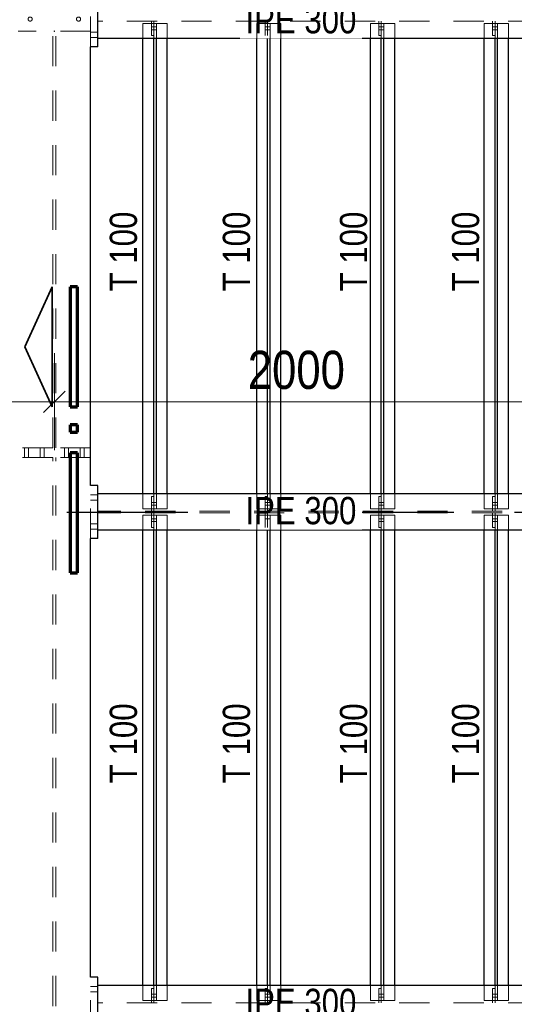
# Model space of a CAD drawing. Header units: millimetres. Extents: x -74 to 79, y 0 to 54.
# Tile 128 of 164: x 12.46 to 14.5, y 29.16 to 33.23. Entities that reach past the tile are written whole.
import ezdxf

# ---------------------------------------------------------------- set-up
doc = ezdxf.new("R2010")
doc.units = ezdxf.units.MM
doc.linetypes.add('DASHDOTX2', pattern=[2, 1, -0.5, 0, -0.5])
doc.linetypes.add('HIDDEN', pattern=[0.375, 0.25, -0.125])
for name, color, linetype, lineweight in [('01_Neubau Türen-Fassade', 7, 'Continuous', 20), ('01_Neubau_Linen', 7, 'Continuous', 20), ('Achsen', 7, 'Continuous', 20)]:
    doc.layers.add(name, color=color, linetype=linetype, lineweight=lineweight)
doc.styles.add('Arial Narrow', font='ARIALN.TTF')
doc.dimstyles.new('Arch_Strakon_dimstyle', dxfattribs={"dimtxt": 15.75, "dimasz": 1, "dimexe": 1.25, "dimexo": 0.0625, "dimgap": 1, "dimtad": 0, "dimdec": 3, "dimzin": 12, "dimdsep": 46, "dimtxsty": 'Arial Narrow', "dimblk": 'Arrowhead_Tick', "dimsah": 1, "dimcen": 0, "dimse1": 1, "dimse2": 1, "dimclrd": 6, "dimclrt": 2, "dimazin": 0, "dimtfac": 1, "dimtdec": 4, "dimtmove": 0, "dimatfit": 3, "dimldrblk": 'NONE', "dimfxl": 1, "dimtvp": 1, "dimtolj": 1, "dimtzin": 0, "dimlwd": 13, "dimarcsym": 2})

# ---------------------------------------------------------------- blocks, each defined once
blk = doc.blocks.new('Arrowhead_Tick')
at = {"color": 0, "linetype": 'Continuous', "lineweight": -2}
for p, q in [((0, 20), (0, -10)), ((-1, 0), (0, 0)), ((10, 0), (0, 0))]:
    blk.add_line(p, q, dxfattribs=at)
at = {"color": 2, "linetype": 'Continuous', "lineweight": 35}
blk.add_line((4.42, 4.42), (-4.42, -4.42), dxfattribs=at)
blk = doc.blocks.new('*D25')
at = {"layer": '01_Neubau_Linen', "color": 6, "linetype": 'Continuous', "lineweight": 13}
blk.add_line((12.0846, 33.65), (12.5883, 33.65), dxfattribs=at)
at = {"layer": 'Defpoints', "color": 0}
for p in [(12.5983, 33.65), (12.0746, 33.2313), (12.5983, 33.1796)]:
    blk.add_point(p, dxfattribs=at)
at = {"layer": '01_Neubau_Linen', "color": 6, "lineweight": 13, "xscale": 0.01, "yscale": 0.01, "zscale": 0.01}
blk.add_blockref('Arrowhead_Tick', (12.5983, 33.65), dxfattribs=at)
at = {"layer": '01_Neubau_Linen', "color": 6, "lineweight": 13, "xscale": 0.01, "yscale": 0.01, "zscale": 0.01, "rotation": 180}
blk.add_blockref('Arrowhead_Tick', (12.0746, 33.65), dxfattribs=at)
at = {"layer": '01_Neubau_Linen', "color": 3, "lineweight": -2, "insert": (12.3365, 33.7574), "char_height": 0.1125, "attachment_point": 5, "style": 'Arial Narrow'}
blk.add_mtext('\\A1;52{\\A1;\\H.6x;\\S25;}', dxfattribs=at)
blk = doc.blocks.new('_None')
blk = doc.blocks.new('*D26')
at = {"layer": '01_Neubau_Linen', "color": 6, "linetype": 'Continuous', "lineweight": 13}
blk.add_line((12.6083, 33.7225), (13.0046, 33.7225), dxfattribs=at)
at = {"layer": 'Defpoints', "color": 0}
for p in [(13.0146, 33.7225), (13.0146, 33.2313), (12.5983, 33.1796)]:
    blk.add_point(p, dxfattribs=at)
at = {"layer": '01_Neubau_Linen', "color": 6, "lineweight": 13, "xscale": 0.01, "yscale": 0.01, "zscale": 0.01}
blk.add_blockref('Arrowhead_Tick', (13.0146, 33.7225), dxfattribs=at)
at = {"layer": '01_Neubau_Linen', "color": 6, "lineweight": 13, "xscale": 0.01, "yscale": 0.01, "zscale": 0.01, "rotation": 180}
blk.add_blockref('Arrowhead_Tick', (12.5983, 33.7225), dxfattribs=at)
at = {"layer": '01_Neubau_Linen', "color": 3, "lineweight": -2, "insert": (12.8065, 33.829), "char_height": 0.1125, "attachment_point": 5, "style": 'Arial Narrow'}
blk.add_mtext('\\A1;41{\\A1;\\H.6x;\\S75;}', dxfattribs=at)
blk = doc.blocks.new('*D76')
at = {"layer": '01_Neubau_Linen', "color": 6, "linetype": 'Continuous', "lineweight": 13}
blk.add_line((10.6983, 31.65), (12.5883, 31.65), dxfattribs=at)
at = {"layer": 'Defpoints', "color": 0}
for p in [(12.5983, 33.4296), (10.6883, 33.3148), (12.5983, 31.65)]:
    blk.add_point(p, dxfattribs=at)
at = {"layer": '01_Neubau_Linen', "color": 6, "lineweight": 13, "xscale": 0.01, "yscale": 0.01, "zscale": 0.01}
blk.add_blockref('Arrowhead_Tick', (12.5983, 31.65), dxfattribs=at)
at = {"layer": '01_Neubau_Linen', "color": 6, "lineweight": 13, "xscale": 0.01, "yscale": 0.01, "zscale": 0.01, "rotation": 180}
blk.add_blockref('Arrowhead_Tick', (10.6883, 31.65), dxfattribs=at)
at = {"layer": '01_Neubau_Linen', "color": 2, "lineweight": -2, "insert": (11.6433, 31.7804), "char_height": 0.1575, "attachment_point": 5, "style": 'Arial Narrow'}
blk.add_mtext('\\A1;1910', dxfattribs=at)
blk = doc.blocks.new('*D77')
at = {"layer": '01_Neubau_Linen', "color": 6, "linetype": 'Continuous', "lineweight": 13}
blk.add_line((12.6083, 31.65), (14.5883, 31.65), dxfattribs=at)
at = {"layer": 'Defpoints', "color": 0}
for p in [(12.5983, 33.4296), (14.5983, 31.65), (14.5983, 31.2679)]:
    blk.add_point(p, dxfattribs=at)
at = {"layer": '01_Neubau_Linen', "color": 6, "lineweight": 13, "xscale": 0.01, "yscale": 0.01, "zscale": 0.01}
blk.add_blockref('Arrowhead_Tick', (14.5983, 31.65), dxfattribs=at)
at = {"layer": '01_Neubau_Linen', "color": 6, "lineweight": 13, "xscale": 0.01, "yscale": 0.01, "zscale": 0.01, "rotation": 180}
blk.add_blockref('Arrowhead_Tick', (12.5983, 31.65), dxfattribs=at)
at = {"layer": '01_Neubau_Linen', "color": 2, "lineweight": -2, "insert": (13.5983, 31.7804), "char_height": 0.1575, "attachment_point": 5, "style": 'Arial Narrow'}
blk.add_mtext('\\A1;2000', dxfattribs=at)

msp = doc.modelspace()

# ---------------------------------------------------------------- linework, layer by layer
at = {"color": 3, "linetype": 'Continuous', "lineweight": 25}
for p, q in [((12.77833, 33.1148117), (12.77833, 33.3348117)), ((14.59833, 33.1498117), (12.77833, 33.1498117)), ((12.9646364, 31.2698117), (12.9646364, 33.1498117)), ((13.0091364, 31.2698117), (13.0091364, 33.1498117)), ((13.0201364, 31.2698117), (13.0201364, 33.1498117)), ((13.0646364, 31.2698117), (13.0646364, 33.1498117)), ((13.9491364, 31.2698117), (13.9491364, 33.1498117)), ((13.9601364, 31.2698117), (13.9601364, 33.1498117)), ((14.0046364, 31.2698117), (14.0046364, 33.1498117)), ((14.3746364, 31.2698117), (14.3746364, 33.1498117)), ((14.4191364, 31.2698117), (14.4191364, 33.1498117)), ((14.4301364, 31.2698117), (14.4301364, 33.1498117)), ((14.4746364, 31.2698117), (14.4746364, 33.1498117)), ((12.74833, 31.4598117), (12.74833, 33.1148117)), ((12.76333, 33.1148117), (12.74833, 33.1148117)), ((12.77833, 33.1148117), (12.76333, 33.1148117)), ((12.74833, 31.4398117), (12.74833, 31.4598117)), ((12.74833, 31.4198117), (12.74833, 31.4398117)), ((12.74833, 31.3048117), (12.74833, 31.4198117)), ((12.76333, 31.3048117), (12.74833, 31.3048117)), ((12.77833, 31.3048117), (12.76333, 31.3048117)), ((12.77833, 31.0848117), (12.77833, 31.3048117)), ((14.67333, 31.1198117), (12.77833, 31.1198117)), ((12.9646364, 29.2398117), (12.9646364, 31.1198117)), ((13.0091364, 29.2398117), (13.0091364, 31.1198117)), ((13.0201364, 29.2398117), (13.0201364, 31.1198117)), ((13.0646364, 29.2398117), (13.0646364, 31.1198117)), ((13.9491364, 29.2398117), (13.9491364, 31.1198117)), ((13.9601364, 29.2398117), (13.9601364, 31.1198117)), ((14.0046364, 29.2398117), (14.0046364, 31.1198117)), ((14.3746364, 29.2398117), (14.3746364, 31.1198117)), ((14.4191364, 29.2398117), (14.4191364, 31.1198117)), ((14.4301364, 29.2398117), (14.4301364, 31.1198117)), ((14.4746364, 29.2398117), (14.4746364, 31.1198117)), ((12.74833, 29.2748117), (12.74833, 31.0848117)), ((12.76333, 31.0848117), (12.74833, 31.0848117)), ((12.77833, 31.0848117), (12.76333, 31.0848117)), ((12.76333, 29.2748117), (12.74833, 29.2748117)), ((12.77833, 29.2748117), (12.76333, 29.2748117)), ((12.77833, 29.0548117), (12.77833, 29.2748117))]:
    msp.add_line(p, q, dxfattribs=at)
at = {"layer": '01_Neubau Türen-Fassade', "color": 6, "linetype": 'HIDDEN', "lineweight": 13, "ltscale": 0.5}
for p, q in [((12.5914858, 31.4598117), (12.5914858, 37.4798117)), ((12.60508, 31.4598117), (12.60508, 37.4798117)), ((12.74833, 33.1148117), (12.74833, 33.3348117)), ((12.9646364, 33.1498117), (12.9646364, 33.2112617)), ((13.0091364, 33.2112617), (12.9646364, 33.2112617)), ((12.9991364, 33.1612617), (12.9991364, 33.2212617)), ((13.0091364, 33.2112617), (13.0091364, 33.2212617)), ((13.0091364, 33.1612617), (13.0091364, 33.2112617)), ((13.0201364, 33.2112617), (13.0091364, 33.2112617)), ((13.0201364, 33.1498117), (13.0201364, 33.2112617)), ((13.0646364, 33.2112617), (13.0201364, 33.2112617)), ((13.0646364, 33.1498117), (13.0646364, 33.2112617)), ((13.9391364, 33.1612617), (13.9391364, 33.2212617)), ((13.9491364, 33.2112617), (13.9491364, 33.2212617)), ((13.9491364, 33.1612617), (13.9491364, 33.2112617)), ((13.9601364, 33.2112617), (13.9491364, 33.2112617)), ((13.9601364, 33.1498117), (13.9601364, 33.2112617)), ((14.0046364, 33.2112617), (13.9601364, 33.2112617)), ((14.0046364, 33.1498117), (14.0046364, 33.2112617)), ((14.3746364, 33.1498117), (14.3746364, 33.2112617)), ((14.4191364, 33.2112617), (14.3746364, 33.2112617)), ((14.4091364, 33.1612617), (14.4091364, 33.2212617)), ((14.4191364, 33.2112617), (14.4191364, 33.2212617)), ((14.4191364, 33.1612617), (14.4191364, 33.2112617)), ((14.4301364, 33.2112617), (14.4191364, 33.2112617)), ((14.4301364, 33.1498117), (14.4301364, 33.2112617)), ((14.4746364, 33.2112617), (14.4301364, 33.2112617)), ((14.4746364, 33.1498117), (14.4746364, 33.2112617)), ((12.74833, 33.1796275), (12.44833, 33.1796275)), ((12.76333, 33.1763117), (12.74833, 33.1763117)), ((12.77833, 33.1763117), (12.76333, 33.1763117)), ((13.0091364, 33.1972551), (12.9991364, 33.1972551)), ((13.0091364, 33.1852551), (12.9991364, 33.1852551)), ((13.0201364, 33.1972552), (13.0091364, 33.1972551)), ((13.0201364, 33.1852552), (13.0091364, 33.1852551)), ((13.9491364, 33.1972595), (13.9391364, 33.1972595)), ((13.9491364, 33.1852595), (13.9391364, 33.1852595)), ((13.9601364, 33.1972596), (13.9491364, 33.1972595)), ((13.9601364, 33.1852596), (13.9491364, 33.1852595)), ((14.4191364, 33.1972617), (14.4091364, 33.1972617)), ((14.4191364, 33.1852617), (14.4091364, 33.1852617)), ((14.4301364, 33.1972618), (14.4191364, 33.1972617)), ((14.4301364, 33.1852618), (14.4191364, 33.1852617)), ((12.76333, 33.1533117), (12.74833, 33.1533117)), ((12.77833, 33.1533117), (12.76333, 33.1533117)), ((13.0091364, 33.1612617), (12.9991364, 33.1612617)), ((13.0091364, 33.1498117), (13.0091364, 33.1612617)), ((13.4791364, 33.1612617), (13.4691364, 33.1612617)), ((13.4791364, 33.1498117), (13.4791364, 33.1612617)), ((13.9491364, 33.1612617), (13.9391364, 33.1612617)), ((13.9491364, 33.1498117), (13.9491364, 33.1612617)), ((14.4191364, 33.1612617), (14.4091364, 33.1612617)), ((14.4191364, 33.1498117), (14.4191364, 33.1612617)), ((12.59158, 31.4598117), (12.44833, 31.4598117)), ((12.47483, 31.4398117), (12.47483, 31.4598117)), ((12.47483, 31.4198117), (12.47483, 31.4398117)), ((12.49183, 31.4398117), (12.49183, 31.4598117)), ((12.49183, 31.4198117), (12.49183, 31.4398117)), ((12.53983, 31.4398117), (12.53983, 31.4598117)), ((12.53983, 31.4198117), (12.53983, 31.4398117)), ((12.55683, 31.4398117), (12.55683, 31.4598117)), ((12.55683, 31.4198117), (12.55683, 31.4398117)), ((12.74833, 31.4598117), (12.60508, 31.4598117)), ((12.63983, 31.4398117), (12.63983, 31.4598117)), ((12.63983, 31.4198117), (12.63983, 31.4398117)), ((12.65683, 31.4398117), (12.65683, 31.4598117)), ((12.65683, 31.4198117), (12.65683, 31.4398117)), ((12.70483, 31.4398117), (12.70483, 31.4598117)), ((12.70483, 31.4198117), (12.70483, 31.4398117)), ((12.72183, 31.4398117), (12.72183, 31.4598117)), ((12.72183, 31.4198117), (12.72183, 31.4398117)), ((12.59158, 31.4198117), (12.44833, 31.4198117)), ((12.5914858, 24.8798117), (12.5914858, 31.4198117)), ((12.74833, 31.4198117), (12.60508, 31.4198117)), ((12.60508, 24.8798117), (12.60508, 31.4198117)), ((12.74833, 31.0848117), (12.74833, 31.3048117)), ((12.76333, 31.2663117), (12.74833, 31.2663117)), ((12.77833, 31.2663117), (12.76333, 31.2663117)), ((12.9646364, 31.2083617), (12.9646364, 31.2698117)), ((12.9991364, 31.1983617), (12.9991364, 31.2583617)), ((13.0091364, 31.2583617), (12.9991364, 31.2583617)), ((13.0091364, 31.2583617), (13.0091364, 31.2698117)), ((13.0091364, 31.2083617), (13.0091364, 31.2583617)), ((13.0201364, 31.2083617), (13.0201364, 31.2698117)), ((13.0646364, 31.2083617), (13.0646364, 31.2698117)), ((13.9391364, 31.1983617), (13.9391364, 31.2583617)), ((13.9491364, 31.2583617), (13.9391364, 31.2583617)), ((13.9491364, 31.2583617), (13.9491364, 31.2698117)), ((13.9491364, 31.2083617), (13.9491364, 31.2583617)), ((13.9601364, 31.2083617), (13.9601364, 31.2698117)), ((14.0046364, 31.2083617), (14.0046364, 31.2698117)), ((14.3746364, 31.2083617), (14.3746364, 31.2698117)), ((14.4091364, 31.1983617), (14.4091364, 31.2583617)), ((14.4191364, 31.2583617), (14.4091364, 31.2583617)), ((14.4191364, 31.2583617), (14.4191364, 31.2698117)), ((14.4191364, 31.2083617), (14.4191364, 31.2583617)), ((14.4301364, 31.2083617), (14.4301364, 31.2698117)), ((14.4746364, 31.2083617), (14.4746364, 31.2698117)), ((12.76333, 31.2433117), (12.74833, 31.2433117)), ((12.77833, 31.2433117), (12.76333, 31.2433117)), ((13.0091364, 31.234344), (12.9991364, 31.234344)), ((13.0091364, 31.222344), (12.9991364, 31.2223441)), ((13.0201364, 31.2343439), (13.0091364, 31.234344)), ((13.0201364, 31.222344), (13.0091364, 31.222344)), ((13.9491364, 31.2343396), (13.9391364, 31.2343396)), ((13.9491364, 31.2223396), (13.9391364, 31.2223396)), ((13.9601364, 31.2343395), (13.9491364, 31.2343396)), ((13.9601364, 31.2223395), (13.9491364, 31.2223396)), ((14.4191364, 31.2343374), (14.4091364, 31.2343374)), ((14.4191364, 31.2223374), (14.4091364, 31.2223374)), ((14.4301364, 31.2343373), (14.4191364, 31.2343374)), ((14.4301364, 31.2223373), (14.4191364, 31.2223374)), ((13.0091364, 31.2083617), (12.9646364, 31.2083617)), ((12.9646364, 31.1198117), (12.9646364, 31.1812617)), ((13.0091364, 31.1812617), (12.9646364, 31.1812617)), ((12.9991364, 31.1312617), (12.9991364, 31.1912617)), ((13.0091364, 31.1983617), (13.0091364, 31.2083617)), ((13.0201364, 31.2083617), (13.0091364, 31.2083617)), ((13.0091364, 31.1812617), (13.0091364, 31.1912617)), ((13.0091364, 31.1312617), (13.0091364, 31.1812617)), ((13.0201364, 31.1812617), (13.0091364, 31.1812617)), ((13.0646364, 31.2083617), (13.0201364, 31.2083617)), ((13.0201364, 31.1198117), (13.0201364, 31.1812617)), ((13.0646364, 31.1812617), (13.0201364, 31.1812617)), ((13.0646364, 31.1198117), (13.0646364, 31.1812617)), ((13.9391364, 31.1312617), (13.9391364, 31.1912617)), ((13.9491364, 31.1983617), (13.9491364, 31.2083617)), ((13.9601364, 31.2083617), (13.9491364, 31.2083617)), ((13.9491364, 31.1812617), (13.9491364, 31.1912617)), ((13.9491364, 31.1312617), (13.9491364, 31.1812617)), ((13.9601364, 31.1812617), (13.9491364, 31.1812617)), ((14.0046364, 31.2083617), (13.9601364, 31.2083617)), ((13.9601364, 31.1198117), (13.9601364, 31.1812617)), ((14.0046364, 31.1812617), (13.9601364, 31.1812617)), ((14.0046364, 31.1198117), (14.0046364, 31.1812617)), ((14.4191364, 31.2083617), (14.3746364, 31.2083617)), ((14.3746364, 31.1198117), (14.3746364, 31.1812617)), ((14.4191364, 31.1812617), (14.3746364, 31.1812617)), ((14.4091364, 31.1312617), (14.4091364, 31.1912617)), ((14.4191364, 31.1983617), (14.4191364, 31.2083617)), ((14.4301364, 31.2083617), (14.4191364, 31.2083617)), ((14.4191364, 31.1812617), (14.4191364, 31.1912617)), ((14.4191364, 31.1312617), (14.4191364, 31.1812617)), ((14.4301364, 31.1812617), (14.4191364, 31.1812617)), ((14.4746364, 31.2083617), (14.4301364, 31.2083617)), ((14.4301364, 31.1198117), (14.4301364, 31.1812617)), ((14.4746364, 31.1812617), (14.4301364, 31.1812617)), ((14.4746364, 31.1198117), (14.4746364, 31.1812617)), ((12.76333, 31.1463117), (12.74833, 31.1463117)), ((12.77833, 31.1463117), (12.76333, 31.1463117)), ((13.0091364, 31.1672551), (12.9991364, 31.1672551)), ((13.0091364, 31.1552551), (12.9991364, 31.1552551)), ((13.0201364, 31.1672552), (13.0091364, 31.1672551)), ((13.0201364, 31.1552552), (13.0091364, 31.1552551)), ((13.4791364, 31.1552573), (13.4691364, 31.1552573)), ((13.4901364, 31.1552574), (13.4791364, 31.1552573)), ((13.9491364, 31.1672595), (13.9391364, 31.1672595)), ((13.9491364, 31.1552595), (13.9391364, 31.1552595)), ((13.9601364, 31.1672596), (13.9491364, 31.1672595)), ((13.9601364, 31.1552596), (13.9491364, 31.1552595)), ((14.4191364, 31.1672617), (14.4091364, 31.1672617)), ((14.4191364, 31.1552617), (14.4091364, 31.1552617)), ((14.4301364, 31.1672618), (14.4191364, 31.1672617)), ((14.4301364, 31.1552618), (14.4191364, 31.1552617)), ((12.76333, 31.1233117), (12.74833, 31.1233117)), ((12.77833, 31.1233117), (12.76333, 31.1233117)), ((13.0091364, 31.1312617), (12.9991364, 31.1312617)), ((13.0091364, 31.1198117), (13.0091364, 31.1312617)), ((13.4791364, 31.1312617), (13.4691364, 31.1312617)), ((13.4791364, 31.1198117), (13.4791364, 31.1312617)), ((13.9491364, 31.1312617), (13.9391364, 31.1312617)), ((13.9491364, 31.1198117), (13.9491364, 31.1312617)), ((14.4191364, 31.1312617), (14.4091364, 31.1312617)), ((14.4191364, 31.1198117), (14.4191364, 31.1312617)), ((12.74833, 29.0548117), (12.74833, 29.2748117)), ((12.76333, 29.2363117), (12.74833, 29.2363117)), ((12.77833, 29.2363117), (12.76333, 29.2363117)), ((12.9646364, 29.1783617), (12.9646364, 29.2398117)), ((12.9991364, 29.1683617), (12.9991364, 29.2283617)), ((13.0091364, 29.2283617), (12.9991364, 29.2283617)), ((13.0091364, 29.2283617), (13.0091364, 29.2398117)), ((13.0091364, 29.1783617), (13.0091364, 29.2283617)), ((13.0201364, 29.1783617), (13.0201364, 29.2398117)), ((13.0646364, 29.1783617), (13.0646364, 29.2398117)), ((13.9391364, 29.1683617), (13.9391364, 29.2283617)), ((13.9491364, 29.2283617), (13.9391364, 29.2283617)), ((13.9491364, 29.2283617), (13.9491364, 29.2398117)), ((13.9491364, 29.1783617), (13.9491364, 29.2283617)), ((13.9601364, 29.1783617), (13.9601364, 29.2398117)), ((14.0046364, 29.1783617), (14.0046364, 29.2398117)), ((14.3746364, 29.1783617), (14.3746364, 29.2398117)), ((14.4091364, 29.1683617), (14.4091364, 29.2283617)), ((14.4191364, 29.2283617), (14.4091364, 29.2283617)), ((14.4191364, 29.2283617), (14.4191364, 29.2398117)), ((14.4191364, 29.1783617), (14.4191364, 29.2283617)), ((14.4301364, 29.1783617), (14.4301364, 29.2398117)), ((14.4746364, 29.1783617), (14.4746364, 29.2398117)), ((12.76333, 29.2133117), (12.74833, 29.2133117)), ((12.77833, 29.2133117), (12.76333, 29.2133117)), ((13.0091364, 29.204344), (12.9991364, 29.204344)), ((13.0091364, 29.192344), (12.9991364, 29.1923441)), ((13.0201364, 29.2043439), (13.0091364, 29.204344)), ((13.0201364, 29.192344), (13.0091364, 29.192344)), ((13.9491364, 29.2043396), (13.9391364, 29.2043396)), ((13.9491364, 29.1923396), (13.9391364, 29.1923396)), ((13.9601364, 29.2043395), (13.9491364, 29.2043396)), ((13.9601364, 29.1923395), (13.9491364, 29.1923396)), ((14.4191364, 29.2043374), (14.4091364, 29.2043374)), ((14.4191364, 29.1923374), (14.4091364, 29.1923374)), ((14.4301364, 29.2043373), (14.4191364, 29.2043374)), ((14.4301364, 29.1923373), (14.4191364, 29.1923374)), ((13.0091364, 29.1783617), (12.9646364, 29.1783617)), ((13.0091364, 29.1683617), (13.0091364, 29.1783617)), ((13.0201364, 29.1783617), (13.0091364, 29.1783617)), ((13.0646364, 29.1783617), (13.0201364, 29.1783617)), ((13.9491364, 29.1683617), (13.9491364, 29.1783617)), ((13.9601364, 29.1783617), (13.9491364, 29.1783617)), ((14.0046364, 29.1783617), (13.9601364, 29.1783617)), ((14.4191364, 29.1783617), (14.3746364, 29.1783617)), ((14.4191364, 29.1683617), (14.4191364, 29.1783617)), ((14.4301364, 29.1783617), (14.4191364, 29.1783617)), ((14.4746364, 29.1783617), (14.4301364, 29.1783617))]:
    msp.add_line(p, q, dxfattribs=at)
for centre in [(12.49833, 33.2296275), (12.69833, 33.2296275)]:
    msp.add_circle(centre, 0.0085, dxfattribs=at)
at = {"layer": '01_Neubau_Linen', "color": 9, "linetype": 'Continuous', "lineweight": 0}
msp.add_circle((12.59833, 33.1796275), 0.00111, dxfattribs=at)
at = {"layer": 'Achsen', "color": 2, "linetype": 'Continuous', "lineweight": 35}
for p, q in [((12.476262, 31.8765179), (12.5887612, 32.1240098)), ((12.5887612, 32.1240098), (12.5887612, 31.6290146)), ((12.5887612, 31.6290146), (12.476262, 31.8765179))]:
    msp.add_line(p, q, dxfattribs=at)
at = {"layer": 'Achsen', "color": 1, "linetype": 'Continuous', "lineweight": 70}
for p, q in [((12.663762, 32.1240098), (12.663762, 31.6290146)), ((12.6937665, 32.1240098), (12.663762, 32.1240098)), ((12.6937665, 31.6290146), (12.6937665, 32.1240098)), ((12.663762, 31.6290146), (12.6937665, 31.6290146)), ((12.663762, 31.5540158), (12.663762, 31.5240094)), ((12.6937665, 31.5540158), (12.663762, 31.5540158)), ((12.6937665, 31.5240094), (12.6937665, 31.5540158)), ((12.663762, 31.5240094), (12.6937665, 31.5240094)), ((12.6937665, 31.4390342), (12.663762, 31.4390342)), ((12.663762, 31.4390342), (12.663762, 30.9440391)), ((12.6937665, 30.9440391), (12.6937665, 31.4390342)), ((12.663762, 30.9440391), (12.6937665, 30.9440391))]:
    msp.add_line(p, q, dxfattribs=at)
at = {"layer": 'Achsen', "color": 3, "linetype": 'DASHDOTX2', "lineweight": 25, "ltscale": 0.5}
msp.add_line((3.849518, 31.1948035), (15.2823728, 31.1948035), dxfattribs=at)

# ---------------------------------------------------------------- texts
at = {"color": 3, "lineweight": 25, "style": 'Arial Narrow'}
for p in [(12.9397623, 32.1051154), (13.4068118, 32.1051154), (13.890845, 32.1051154), (14.3536486, 32.1051154), (12.9397623, 30.0751154), (13.4068118, 30.0751154), (13.890845, 30.0751154), (14.3536486, 30.0751154)]:
    msp.add_text('T 100', height=0.1125, rotation=90, dxfattribs=at).set_placement(p)
at = {"color": 3, "lineweight": 25, "insert": (13.387886, 29.112399), "char_height": 0.1125, "attachment_point": 7, "line_spacing_factor": 0.9, "style": 'Arial Narrow', "bg_fill": 3, "box_fill_scale": 1.2, "bg_fill_color": 256, "bg_fill_true_color": 13158600, "bg_fill_transparency": 0}
msp.add_mtext('IPE 300', dxfattribs=at)

# ---------------------------------------------------------------- dimensions: what is measured, and where the dimension line sits
at = {"layer": '01_Neubau_Linen', "lineweight": -2}
for base, p1, p2, text, override, picture, middle in [((13.0146364, 33.7225), (12.59833, 33.1796275), (13.0146364, 33.2312617), '41{\\A1;\\H.6x;\\S75;}', {"dimscale": 0.01, "dimtxt": 11.25, "dimasz": 1, "dimgap": 5, "dimtad": 1, "dimjust": 0, "dimtih": 0, "dimtoh": 0, "dimdec": 6, "dimdsep": 46, "dimtxsty": 'Arial Narrow', "dimclrd": 6, "dimclrt": 3, "dimtix": 1, "dimtofl": 255, "dimtmove": 0, "dimatfit": 2, "dimfxl": 0, "dimfxlon": 0, "dimtvp": 44.444444, "dimlwd": 13}, '*D26', (12.8064832, 33.7225)), ((12.59833, 33.65), (12.0746364, 33.2312617), (12.59833, 33.1796275), '52{\\A1;\\H.6x;\\S25;}', {"dimscale": 0.01, "dimtxt": 11.25, "dimasz": 1, "dimgap": 5, "dimtad": 1, "dimjust": 0, "dimtih": 0, "dimtoh": 0, "dimdec": 6, "dimdsep": 46, "dimtxsty": 'Arial Narrow', "dimclrd": 6, "dimclrt": 3, "dimtix": 1, "dimtofl": 255, "dimtmove": 0, "dimatfit": 2, "dimfxl": 0, "dimfxlon": 0, "dimtvp": 44.444444, "dimlwd": 13}, '*D25', (12.3364832, 33.65)), ((12.5982829, 31.65), (10.68833, 33.3148117), (12.5982829, 33.4296275), '1910', {"dimscale": 0.01, "dimtxt": 15.75, "dimasz": 1, "dimgap": 5, "dimtad": 1, "dimjust": 0, "dimtih": 0, "dimtoh": 0, "dimdec": 6, "dimdsep": 46, "dimtxsty": 'Arial Narrow', "dimclrd": 6, "dimclrt": 2, "dimtix": 1, "dimtofl": 255, "dimtmove": 0, "dimatfit": 2, "dimfxl": 0, "dimfxlon": 0, "dimtvp": 31.746032, "dimlwd": 13}, '*D76', (11.6433065, 31.65)), ((14.59833, 31.65), (12.5982829, 33.4296275), (14.59833, 31.2678617), '2000', {"dimscale": 0.01, "dimtxt": 15.75, "dimasz": 1, "dimgap": 5, "dimtad": 1, "dimjust": 0, "dimtih": 0, "dimtoh": 0, "dimdec": 6, "dimdsep": 46, "dimtxsty": 'Arial Narrow', "dimclrd": 6, "dimclrt": 2, "dimtix": 1, "dimtofl": 255, "dimtmove": 0, "dimatfit": 2, "dimfxl": 0, "dimfxlon": 0, "dimtvp": 31.746032, "dimlwd": 13}, '*D77', (13.5983065, 31.65))]:
    dim = msp.add_linear_dim(base=base, p1=p1, p2=p2, text=text, dimstyle='Arch_Strakon_dimstyle', override=override, dxfattribs=at)
    dim.commit()
    dim.dimension.update_dxf_attribs({"geometry": picture, "text_midpoint": middle, "dimtype": 160})

# ---------------------------------------------------------------- next in the draw order: linework, layer by layer
at = {"color": 3, "linetype": 'Continuous', "lineweight": 25}
for p, q in [((13.4346364, 29.2398117), (13.4346364, 31.1198117)), ((13.4791364, 29.2398117), (13.4791364, 31.1198117)), ((13.4901364, 29.2398117), (13.4901364, 31.1198117)), ((13.5346364, 29.2398117), (13.5346364, 31.1198117)), ((13.9046364, 29.2398117), (13.9046364, 31.1198117)), ((14.59833, 29.2398117), (12.77833, 29.2398117))]:
    msp.add_line(p, q, dxfattribs=at)
at = {"layer": '01_Neubau Türen-Fassade', "color": 6, "linetype": 'HIDDEN', "lineweight": 13, "ltscale": 0.5}
for p, q in [((13.4346364, 29.1783617), (13.4346364, 29.2398117)), ((13.4691364, 29.1683617), (13.4691364, 29.2283617)), ((13.4791364, 29.2283617), (13.4691364, 29.2283617)), ((13.4791364, 29.2283617), (13.4791364, 29.2398117)), ((13.4791364, 29.1783617), (13.4791364, 29.2283617)), ((13.4901364, 29.1783617), (13.4901364, 29.2398117)), ((13.5346364, 29.1783617), (13.5346364, 29.2398117)), ((13.9046364, 29.1783617), (13.9046364, 29.2398117)), ((13.4791364, 29.2043418), (13.4691364, 29.2043418)), ((13.4791364, 29.1923418), (13.4691364, 29.1923418)), ((13.4901364, 29.2043417), (13.4791364, 29.2043418)), ((13.4901364, 29.1923417), (13.4791364, 29.1923418)), ((14.59833, 29.1683617), (12.77833, 29.1683617)), ((13.4791364, 29.1783617), (13.4346364, 29.1783617)), ((13.4791364, 29.1683617), (13.4791364, 29.1783617)), ((13.4901364, 29.1783617), (13.4791364, 29.1783617)), ((13.5346364, 29.1783617), (13.4901364, 29.1783617)), ((13.9491364, 29.1783617), (13.9046364, 29.1783617))]:
    msp.add_line(p, q, dxfattribs=at)

# ---------------------------------------------------------------- next in the draw order: texts
at = {"color": 3, "lineweight": 25, "char_height": 0.1125, "attachment_point": 7, "line_spacing_factor": 0.9, "style": 'Arial Narrow', "bg_fill": 3, "box_fill_scale": 1.2, "bg_fill_color": 256, "bg_fill_true_color": 13158600, "bg_fill_transparency": 0}
for insert in [(13.387886, 33.1691681), (13.387886, 31.1427135)]:
    msp.add_mtext('IPE 300', dxfattribs=dict(at, insert=insert))

# ---------------------------------------------------------------- next in the draw order: linework, layer by layer
at = {"color": 3, "linetype": 'Continuous', "lineweight": 25}
for p, q in [((13.4346364, 31.2698117), (13.4346364, 33.1498117)), ((13.4791364, 31.2698117), (13.4791364, 33.1498117)), ((13.4901364, 31.2698117), (13.4901364, 33.1498117)), ((13.5346364, 31.2698117), (13.5346364, 33.1498117)), ((13.9046364, 31.2698117), (13.9046364, 33.1498117)), ((14.67333, 31.2698117), (12.77833, 31.2698117))]:
    msp.add_line(p, q, dxfattribs=at)
at = {"layer": '01_Neubau Türen-Fassade', "color": 6, "linetype": 'HIDDEN', "lineweight": 13, "ltscale": 0.5}
for p, q in [((14.59833, 33.2212617), (12.77833, 33.2212617)), ((13.4346364, 33.1498117), (13.4346364, 33.2112617)), ((13.4791364, 33.2112617), (13.4346364, 33.2112617)), ((13.4691364, 33.1612617), (13.4691364, 33.2212617)), ((13.4791364, 33.2112617), (13.4791364, 33.2212617)), ((13.4791364, 33.1612617), (13.4791364, 33.2112617)), ((13.4901364, 33.2112617), (13.4791364, 33.2112617)), ((13.4901364, 33.1498117), (13.4901364, 33.2112617)), ((13.5346364, 33.2112617), (13.4901364, 33.2112617)), ((13.5346364, 33.1498117), (13.5346364, 33.2112617)), ((13.9046364, 33.1498117), (13.9046364, 33.2112617)), ((13.9491364, 33.2112617), (13.9046364, 33.2112617)), ((13.4791364, 33.1972573), (13.4691364, 33.1972573)), ((13.4791364, 33.1852573), (13.4691364, 33.1852573)), ((13.4901364, 33.1972574), (13.4791364, 33.1972573)), ((13.4901364, 33.1852574), (13.4791364, 33.1852573)), ((13.4346364, 31.2083617), (13.4346364, 31.2698117)), ((13.4691364, 31.1983617), (13.4691364, 31.2583617)), ((13.4791364, 31.2583617), (13.4691364, 31.2583617)), ((13.4791364, 31.2583617), (13.4791364, 31.2698117)), ((13.4791364, 31.2083617), (13.4791364, 31.2583617)), ((13.4901364, 31.2083617), (13.4901364, 31.2698117)), ((13.5346364, 31.2083617), (13.5346364, 31.2698117)), ((13.9046364, 31.2083617), (13.9046364, 31.2698117)), ((13.4791364, 31.2343418), (13.4691364, 31.2343418)), ((13.4791364, 31.2223418), (13.4691364, 31.2223418)), ((13.4901364, 31.2343417), (13.4791364, 31.2343418)), ((13.4901364, 31.2223417), (13.4791364, 31.2223418)), ((14.67333, 31.1983617), (12.77833, 31.1983617)), ((14.67333, 31.1912617), (12.77833, 31.1912617)), ((13.4791364, 31.2083617), (13.4346364, 31.2083617)), ((13.4346364, 31.1198117), (13.4346364, 31.1812617)), ((13.4791364, 31.1812617), (13.4346364, 31.1812617)), ((13.4691364, 31.1312617), (13.4691364, 31.1912617)), ((13.4791364, 31.1983617), (13.4791364, 31.2083617)), ((13.4901364, 31.2083617), (13.4791364, 31.2083617)), ((13.4791364, 31.1812617), (13.4791364, 31.1912617)), ((13.4791364, 31.1312617), (13.4791364, 31.1812617)), ((13.4901364, 31.1812617), (13.4791364, 31.1812617)), ((13.5346364, 31.2083617), (13.4901364, 31.2083617)), ((13.4901364, 31.1198117), (13.4901364, 31.1812617)), ((13.5346364, 31.1812617), (13.4901364, 31.1812617)), ((13.5346364, 31.1198117), (13.5346364, 31.1812617)), ((13.9491364, 31.2083617), (13.9046364, 31.2083617)), ((13.9046364, 31.1198117), (13.9046364, 31.1812617)), ((13.9491364, 31.1812617), (13.9046364, 31.1812617)), ((13.4791364, 31.1672573), (13.4691364, 31.1672573)), ((13.4901364, 31.1672574), (13.4791364, 31.1672573))]:
    msp.add_line(p, q, dxfattribs=at)

doc.saveas('drawing.dxf')
